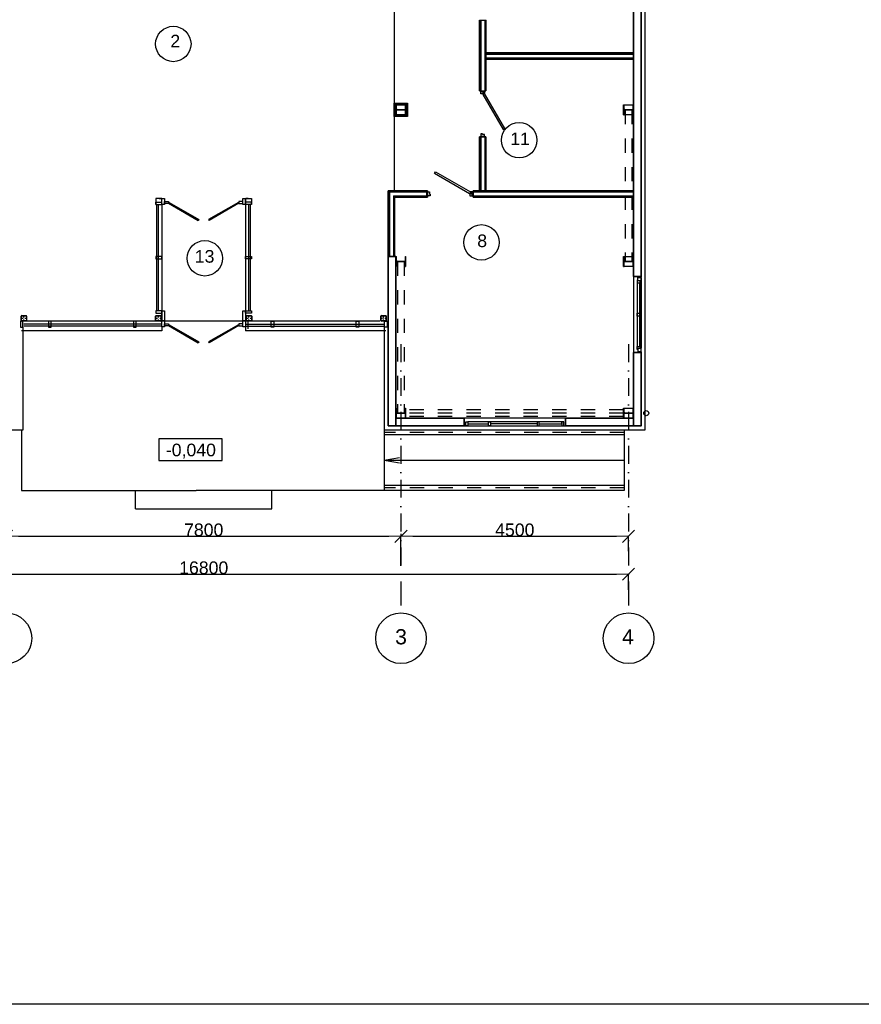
# Model space of a CAD drawing. Header units: millimetres. Extents: x -119471 to 297097, y -64331 to 65495.
# Tile 35 of 54: x 178237 to 194875, y -64331 to -44855. Entities that reach past the tile are written whole.
import ezdxf

# ---------------------------------------------------------------- set-up
doc = ezdxf.new("R2010")
doc.units = ezdxf.units.MM
for name, pattern in [('Dashed', [564.444447, 282.222223, -282.222223]), ('Dot & Dashed', [670.277762, 352.777767, -176.388884, 0, -141.111112]), ('GOST2.303 5', [75, 32.25, -21.5, 1.5, -19.75])]:
    doc.linetypes.add(name, pattern=pattern)
doc.styles.add('СГЕНЕРИР_СТИЛЬ_1', font='arial.ttf')
doc.dimstyles.new('СГЕНЕРИР_СТИЛЬ__1', dxfattribs={"dimtxt": 250, "dimasz": 237.760461, "dimexe": 0.18, "dimexo": 1, "dimgap": 0.09, "dimtad": 1, "dimtih": 1, "dimtoh": 1, "dimdec": 0, "dimzin": 0, "dimdsep": 46, "dimtxsty": 'СГЕНЕРИР_СТИЛЬ_1', "dimblk": 'ARROWHEAD_6', "dimblk1": 'ARROWHEAD_6', "dimblk2": 'ARROWHEAD_6', "dimcen": 0.09, "dimclrd": 7, "dimclre": 7, "dimclrt": 7, "dimadec": 0, "dimazin": 0, "dimtfac": 1, "dimtdec": 4, "dimtmove": 0, "dimatfit": 3, "dimfxl": 1, "dimtolj": 1, "dimtzin": 0, "dimarcsym": 0})

# ---------------------------------------------------------------- blocks, each defined once
blk = doc.blocks.new('ARROWHEAD_6')
at = {"color": 0, "linetype": 'Continuous', "lineweight": 0}
for p, q in [((0, 0), (-1, 0)), ((-0.5, -0.5), (0.5, 0.5))]:
    blk.add_line(p, q, dxfattribs=at)
blk = doc.blocks.new('*D36')
at = {"color": 251, "linetype": 'Continuous', "lineweight": -2, "true_color": 0x636466, "transparency": 16777216}
for p, q in [((185775, -55024), (185775, -55074)), ((186012, -55074), (190037, -55074)), ((190275, -55368), (190275, -55074))]:
    blk.add_line(p, q, dxfattribs=at)
at = {"layer": 'Defpoints', "color": 0, "linetype": 'Continuous', "transparency": 16777216}
for p in [(185775, -55023), (190275, -55074), (190275, -55369)]:
    blk.add_point(p, dxfattribs=at)
at = {"color": 251, "linetype": 'Continuous', "lineweight": -2, "true_color": 0x636466, "transparency": 16777216, "xscale": 237.7604614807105, "yscale": 237.7604614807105, "zscale": 237.7604614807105, "rotation": 180}
blk.add_blockref('ARROWHEAD_6', (185775, -55074), dxfattribs=at)
at = {"color": 251, "linetype": 'Continuous', "lineweight": -2, "true_color": 0x636466, "transparency": 16777216, "xscale": 237.7604614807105, "yscale": 237.7604614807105, "zscale": 237.7604614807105}
blk.add_blockref('ARROWHEAD_6', (190275, -55074), dxfattribs=at)
at = {"color": 251, "linetype": 'Continuous', "true_color": 0x636466, "transparency": 16777216, "insert": (188025, -54947), "char_height": 250, "attachment_point": 5, "style": 'СГЕНЕРИР_СТИЛЬ_1'}
blk.add_mtext('\\A1;4500', dxfattribs=at)
blk = doc.blocks.new('*D37')
at = {"color": 251, "linetype": 'Continuous', "lineweight": -2, "true_color": 0x636466, "transparency": 16777216}
for p, q in [((177975, -55644), (177975, -55074)), ((178212, -55074), (185537, -55074)), ((185775, -55655), (185775, -55074))]:
    blk.add_line(p, q, dxfattribs=at)
at = {"layer": 'Defpoints', "color": 0, "linetype": 'Continuous', "transparency": 16777216}
for p in [(185775, -55074), (177975, -55645), (185775, -55656)]:
    blk.add_point(p, dxfattribs=at)
at = {"color": 251, "linetype": 'Continuous', "lineweight": -2, "true_color": 0x636466, "transparency": 16777216, "xscale": 237.7604614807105, "yscale": 237.7604614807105, "zscale": 237.7604614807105, "rotation": 180}
blk.add_blockref('ARROWHEAD_6', (177975, -55074), dxfattribs=at)
at = {"color": 251, "linetype": 'Continuous', "lineweight": -2, "true_color": 0x636466, "transparency": 16777216, "xscale": 237.7604614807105, "yscale": 237.7604614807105, "zscale": 237.7604614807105}
blk.add_blockref('ARROWHEAD_6', (185775, -55074), dxfattribs=at)
at = {"color": 251, "linetype": 'Continuous', "true_color": 0x636466, "transparency": 16777216, "insert": (181875, -54947), "char_height": 250, "attachment_point": 5, "style": 'СГЕНЕРИР_СТИЛЬ_1'}
blk.add_mtext('\\A1;7800', dxfattribs=at)
blk = doc.blocks.new('*D38')
at = {"color": 251, "linetype": 'Continuous', "lineweight": -2, "true_color": 0x636466, "transparency": 16777216}
for p, q in [((173475, -56133), (173475, -55824)), ((173712, -55824), (190037, -55824)), ((190275, -56135), (190275, -55824))]:
    blk.add_line(p, q, dxfattribs=at)
at = {"layer": 'Defpoints', "color": 0, "linetype": 'Continuous', "transparency": 16777216}
for p in [(190275, -55824), (173475, -56134), (190275, -56136)]:
    blk.add_point(p, dxfattribs=at)
at = {"color": 251, "linetype": 'Continuous', "lineweight": -2, "true_color": 0x636466, "transparency": 16777216, "xscale": 237.7604614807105, "yscale": 237.7604614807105, "zscale": 237.7604614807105, "rotation": 180}
blk.add_blockref('ARROWHEAD_6', (173475, -55824), dxfattribs=at)
at = {"color": 251, "linetype": 'Continuous', "lineweight": -2, "true_color": 0x636466, "transparency": 16777216, "xscale": 237.7604614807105, "yscale": 237.7604614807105, "zscale": 237.7604614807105}
blk.add_blockref('ARROWHEAD_6', (190275, -55824), dxfattribs=at)
at = {"color": 251, "linetype": 'Continuous', "true_color": 0x636466, "transparency": 16777216, "insert": (181875, -55697), "char_height": 250, "attachment_point": 5, "style": 'СГЕНЕРИР_СТИЛЬ_1'}
blk.add_mtext('\\A1;16800', dxfattribs=at)

msp = doc.modelspace()

# ---------------------------------------------------------------- linework, layer by layer
at = {"color": 251, "linetype": 'Continuous', "true_color": 0x636466}
for p, q in [((185643.1, -43762.3), (185643.1, -48237)), ((187329.8, -44862.3), (187454.6, -44862.3)), ((187354.6, -44862.3), (187354.6, -46262.3)), ((187359.3, -44862.3), (187459.3, -44862.3)), ((187359.3, -44862.3), (187459.3, -44862.3)), ((187359.3, -44862.3), (187459.3, -44862.3)), ((187429.6, -44862.3), (187429.6, -46262.3)), ((187454.6, -45537.3), (190374.6, -45537.3)), ((187454.6, -45612.3), (190374.6, -45612.3)), ((187329.8, -46262.3), (187454.6, -46262.3)), ((187354.6, -46262.3), (187454.6, -46262.3)), ((187354.6, -46262.3), (187454.6, -46262.3)), ((187354.6, -46262.3), (187454.6, -46262.3)), ((185675.6, -46537.3), (185687.1, -46537.3)), ((185675.6, -46737.3), (185675.6, -46537.3)), ((185687.1, -46620.8), (185687.1, -46537.3)), ((185862.1, -46620.8), (185862.1, -46537.3)), ((185862.1, -46537.3), (185873.6, -46537.3)), ((185873.6, -46737.3), (185873.6, -46537.3)), ((190177.1, -46537.3), (190187.1, -46537.3)), ((190177.1, -46737.3), (190177.1, -46537.3)), ((190177.1, -46537.3), (190187.1, -46537.3)), ((190177.1, -46737.3), (190177.1, -46537.3)), ((190187.1, -46621.1), (190187.1, -46537.3)), ((190187.1, -46537.3), (190362.1, -46537.3)), ((190362.1, -46621.1), (190362.1, -46537.3)), ((190362.1, -46537.3), (190372.1, -46537.3)), ((190362.1, -46537.3), (190372.1, -46537.3)), ((190372.1, -46737.3), (190372.1, -46537.3)), ((190372.1, -46537.3), (190374.6, -46537.3)), ((190374.6, -46537.3), (190374.6, -46737.3)), ((185675.6, -46737.3), (185687.1, -46737.3)), ((185687.1, -46737.3), (185687.1, -46653.8)), ((185700.1, -46633.8), (185849.1, -46633.8)), ((185700.1, -46640.8), (185849.1, -46640.8)), ((185862.1, -46737.3), (185862.1, -46653.8)), ((185862.1, -46737.3), (185873.6, -46737.3)), ((185874.6, -46712.3), (185874.6, -46562.3)), ((190177.1, -46737.3), (190187.1, -46737.3)), ((190187.1, -46737.3), (190187.1, -46653.6)), ((190362.1, -46737.3), (190187.1, -46737.3)), ((190200.1, -46634.1), (190349.1, -46634.1)), ((190200.1, -46640.6), (190349.1, -46640.6)), ((190362.1, -46737.3), (190362.1, -46653.6)), ((190362.1, -46737.3), (190372.1, -46737.3)), ((190374.6, -46737.3), (190372.1, -46737.3)), ((187354.4, -47172.3), (187354.4, -48237)), ((187429.4, -47172.3), (187429.4, -48237)), ((185549.3, -48262), (186299.2, -48262)), ((185549.3, -48262), (185549.3, -49537.3)), ((185698.8, -48237), (186299.2, -48237)), ((186299.2, -48237), (185699.2, -48237)), ((186289.2, -48337), (186289.2, -48237)), ((187199.2, -48262), (190374.6, -48262)), ((180929.7, -48512.1), (180929.7, -48462.1)), ((180929.7, -48462.1), (181049.7, -48462.1)), ((180994.6, -48392.1), (181044.6, -48392.1)), ((181189.7, -48469), (181179.7, -48486.3)), ((181179.7, -48486.3), (181766.2, -48824.9)), ((181189.7, -48469), (181776.7, -48807.9)), ((182559.7, -48469), (181972.7, -48807.9)), ((182569.7, -48486.3), (181983.1, -48824.9)), ((182559.7, -48469), (182569.7, -48486.3)), ((182819.7, -48462.1), (182699.7, -48462.1)), ((182754.7, -48392.1), (182704.7, -48392.1)), ((182819.7, -48512.1), (182819.7, -48462.1)), ((185624.3, -48337), (186299.2, -48337)), ((185624.3, -48337), (185624.3, -49537.3)), ((187199.2, -48337), (190374.6, -48337)), ((180949.7, -50612), (180949.7, -48512.1)), ((180979.7, -50612), (180979.7, -48512.1)), ((181049.7, -48512.1), (181049.7, -50812)), ((182699.7, -48512.1), (182699.7, -50812)), ((182769.7, -50612), (182769.7, -48512.1)), ((182799.7, -50612), (182799.7, -48512.1)), ((181776.7, -48807.9), (181766.7, -48825.2)), ((181972.7, -48807.9), (181982.7, -48825.2)), ((185524.7, -49537.3), (185674.6, -49537.3)), ((185677.1, -49537.3), (185687.1, -49537.3)), ((185677.1, -49737.3), (185677.1, -49537.3)), ((185687.1, -49621.1), (185687.1, -49537.3)), ((185687.1, -49737.3), (185687.1, -49653.6)), ((185700.1, -49634.1), (185849.1, -49634.1)), ((185700.1, -49640.6), (185849.1, -49640.6)), ((185862.1, -49621.1), (185862.1, -49537.3)), ((185862.1, -49537.3), (185872.1, -49537.3)), ((185862.1, -49737.3), (185862.1, -49653.6)), ((185872.1, -49737.3), (185872.1, -49537.3)), ((190177.1, -49537.3), (190187.1, -49537.3)), ((190177.1, -49737.3), (190177.1, -49537.3)), ((190177.1, -49537.3), (190187.1, -49537.3)), ((190177.1, -49737.3), (190177.1, -49537.3)), ((190187.1, -49621.1), (190187.1, -49537.3)), ((190187.1, -49537.3), (190362.1, -49537.3)), ((190187.1, -49737.3), (190187.1, -49653.6)), ((190200.1, -49634.1), (190349.1, -49634.1)), ((190200.1, -49640.6), (190349.1, -49640.6)), ((190362.1, -49621.1), (190362.1, -49537.3)), ((190362.1, -49537.3), (190372.1, -49537.3)), ((190362.1, -49537.3), (190372.1, -49537.3)), ((190362.1, -49737.3), (190362.1, -49653.6)), ((190372.1, -49737.3), (190372.1, -49537.3)), ((190372.1, -49537.3), (190374.6, -49537.3)), ((190374.6, -49537.3), (190374.6, -49737.3)), ((185677.1, -49737.3), (185687.1, -49737.3)), ((185862.1, -49737.3), (185872.1, -49737.3)), ((190177.1, -49737.3), (190187.1, -49737.3)), ((190362.1, -49737.3), (190187.1, -49737.3)), ((190362.1, -49737.3), (190372.1, -49737.3)), ((190374.6, -49737.3), (190372.1, -49737.3)), ((190442.6, -49997.3), (190442.6, -50057.3)), ((190460.6, -49997.3), (190442.6, -49997.3)), ((190460.6, -49937.3), (190524.6, -49937.3)), ((190460.6, -50017.3), (190460.6, -49957.3)), ((190460.6, -49957.3), (190524.6, -49957.3)), ((190506.6, -50017.3), (190460.6, -50017.3)), ((190506.6, -50073.3), (190506.6, -50017.3)), ((190524.6, -50023.3), (190506.6, -50023.3)), ((190524.6, -49957.3), (190524.6, -50023.3)), ((190524.6, -50023.3), (190524.6, -51351.3)), ((190442.6, -50057.3), (190490.6, -50057.3)), ((190442.6, -50057.3), (190442.6, -51327)), ((190488.6, -50057.3), (190488.6, -51317.3)), ((190488.6, -50073.3), (190506.6, -50073.3)), ((178264.6, -50805.2), (178264.6, -50719.4)), ((178270.7, -50805.2), (178270.7, -50719.4)), ((178276.7, -50707.3), (178362.5, -50707.3)), ((178276.7, -50713.4), (178362.5, -50713.4)), ((178362.5, -50811.3), (178276.7, -50811.3)), ((178362.5, -50817.3), (178276.7, -50817.3)), ((185359.7, -50817), (178299.6, -50817)), ((178368.6, -50719.4), (178368.6, -50805.2)), ((178374.6, -50719.4), (178374.6, -50805.2)), ((180924.6, -50805.2), (180924.6, -50719.4)), ((180930.7, -50805.2), (180930.7, -50719.4)), ((180936.7, -50707.3), (181022.5, -50707.3)), ((180936.7, -50713.4), (181022.5, -50713.4)), ((181022.5, -50811.3), (180936.7, -50811.3)), ((181022.5, -50817.3), (180936.7, -50817.3)), ((181028.6, -50719.4), (181028.6, -50805.2)), ((181034.6, -50719.4), (181034.6, -50805.2)), ((182714.6, -50805.2), (182714.6, -50719.4)), ((182720.7, -50805.2), (182720.7, -50719.4)), ((182726.7, -50707.3), (182812.5, -50707.3)), ((182726.7, -50713.4), (182812.5, -50713.4)), ((182812.5, -50811.3), (182726.7, -50811.3)), ((182812.5, -50817.3), (182726.7, -50817.3)), ((182749.6, -50817), (182749.6, -50968.2)), ((182818.6, -50719.4), (182818.6, -50805.2)), ((182824.6, -50719.4), (182824.6, -50805.2)), ((185374.6, -50805.2), (185374.6, -50719.4)), ((185380.7, -50805.2), (185380.7, -50719.4)), ((185386.7, -50707.3), (185472.5, -50707.3)), ((185386.7, -50713.4), (185472.5, -50713.4)), ((185472.5, -50811.3), (185386.7, -50811.3)), ((185472.5, -50817.3), (185386.7, -50817.3)), ((185478.6, -50719.4), (185478.6, -50805.2)), ((185484.6, -50719.4), (185484.6, -50805.2)), ((190442.6, -50722.2), (190442.6, -50662.2)), ((190442.6, -50662.2), (190488.6, -50662.2)), ((190488.6, -50722.2), (190442.6, -50722.2)), ((181049.7, -51012), (178274.6, -51012)), ((181049.7, -50877), (178319.6, -50877)), ((181049.7, -50917), (178319.6, -50917)), ((181049.7, -50937), (181049.7, -51012)), ((181189.7, -50888.8), (181179.7, -50906.2)), ((181179.7, -50906.2), (181766.2, -51244.8)), ((181189.7, -50888.8), (181776.7, -51227.8)), ((182559.7, -50888.8), (181972.7, -51227.8)), ((182569.7, -50906.2), (181983.1, -51244.8)), ((182559.7, -50888.8), (182569.7, -50906.2)), ((182699.6, -50877), (185429.7, -50877)), ((182699.6, -50917), (185429.7, -50917)), ((182699.7, -50937), (182699.7, -51012)), ((182699.7, -50937), (182699.7, -51012)), ((185474.6, -51012), (182699.7, -51012)), ((181776.7, -51227.8), (181766.7, -51245.1)), ((181972.7, -51227.8), (181982.7, -51245.1)), ((190442.6, -51377.3), (190442.6, -51317.3)), ((190442.6, -51317.3), (190488.6, -51317.3)), ((190460.6, -51377.3), (190442.6, -51377.3)), ((190506.6, -51357.3), (190460.6, -51357.3)), ((190460.6, -51357.3), (190460.6, -51417.3)), ((190488.6, -51301.3), (190506.6, -51301.3)), ((190506.6, -51301.3), (190506.6, -51357.3)), ((190524.6, -51351.3), (190506.6, -51351.3)), ((190524.6, -51417.3), (190524.6, -51351.3)), ((190535.1, -51437.3), (190410.1, -51437.3)), ((190460.6, -51417.3), (190524.6, -51417.3)), ((185677.1, -52537.3), (185687.1, -52537.3)), ((185677.1, -52737.3), (185677.1, -52537.3)), ((185687.1, -52621.1), (185687.1, -52537.3)), ((185862.1, -52621.1), (185862.1, -52537.3)), ((185862.1, -52537.3), (185872.1, -52537.3)), ((185872.1, -52737.3), (185872.1, -52537.3)), ((190177.1, -52537.3), (190187.1, -52537.3)), ((190177.1, -52737.3), (190177.1, -52537.3)), ((190187.1, -52621.1), (190187.1, -52537.3)), ((190362.1, -52621.1), (190362.1, -52537.3)), ((190362.1, -52537.3), (190372.1, -52537.3)), ((190372.1, -52737.3), (190372.1, -52537.3)), ((185677.1, -52737.3), (185687.1, -52737.3)), ((185687.1, -52737.3), (185687.1, -52653.6)), ((185700.1, -52634.1), (185849.1, -52634.1)), ((185700.1, -52640.6), (185849.1, -52640.6)), ((185862.1, -52737.3), (185862.1, -52653.6)), ((185862.1, -52737.3), (185872.1, -52737.3)), ((190174.6, -52637.3), (190177.1, -52637.3)), ((190174.6, -52637.3), (190177.1, -52637.3)), ((190177.1, -52737.3), (190187.1, -52737.3)), ((190187.1, -52737.3), (190187.1, -52653.6)), ((190200.1, -52634.1), (190349.1, -52634.1)), ((190200.1, -52640.6), (190349.1, -52640.6)), ((190362.1, -52737.3), (190362.1, -52653.6)), ((190362.1, -52737.3), (190372.1, -52737.3)), ((185444.7, -52937.3), (185444.7, -54167.3)), ((188464.7, -52847.3), (187544.6, -52847.3)), ((190184.7, -52967.3), (190184.7, -54167.3)), ((182237.2, -53145.8), (180988.5, -53145.8)), ((180988.5, -53145.8), (180988.5, -53575.8)), ((182237.2, -53575.8), (182237.2, -53145.8)), ((190184.7, -53067.3), (185444.7, -53067.3)), ((185444.7, -53567.3), (185745.1, -53517)), ((180988.5, -53575.8), (182237.2, -53575.8)), ((185444.7, -53567.3), (185745.1, -53617.6)), ((185444.7, -53567.3), (190184.7, -53567.3)), ((190184.7, -54067.3), (185444.7, -54067.3)), ((180524.6, -54527.3), (180524.6, -54167.3)), ((185474.6, -54167.3), (181724.6, -54167.3)), ((183224.6, -54527.3), (183224.6, -54167.3)), ((190184.7, -54167.3), (185474.6, -54167.3)), ((180524.6, -54527.3), (183224.6, -54527.3))]:
    msp.add_line(p, q, dxfattribs=at)
at = {"color": 251, "linetype": 'Continuous', "lineweight": 35, "true_color": 0x636466}
for p, q in [((187329.8, -44862.3), (187329.8, -46262.3)), ((187454.6, -44862.3), (187454.6, -46262.3)), ((187454.6, -45512.3), (190374.3, -45512.3)), ((187454.6, -45512.3), (190374.6, -45512.3)), ((187454.6, -45637.3), (190374.6, -45637.3)), ((187329.6, -47172.3), (187329.6, -48237)), ((187329.6, -47172.3), (187454.6, -47172.3)), ((187354.6, -47172.3), (187454.6, -47172.3)), ((187454.6, -47172.3), (187454.6, -48237)), ((185524.7, -48237), (186299.2, -48237)), ((185524.7, -48237), (185524.7, -49537.3)), ((186299.2, -48237), (186299.2, -48362)), ((187199.2, -48237), (187199.2, -48362)), ((187199.2, -48337), (187199.2, -48237)), ((187199.2, -48337), (187199.2, -48237)), ((187199.2, -48337), (187199.2, -48237)), ((187199.2, -48237), (190374.6, -48237)), ((185649.3, -48362), (186299.2, -48362)), ((185649.3, -48362), (185649.3, -49537.3)), ((187199.2, -48362), (190374.6, -48362))]:
    msp.add_line(p, q, dxfattribs=at)
at = {"color": 251, "linetype": 'GOST2.303 5', "true_color": 0x636466}
for p, q in [((185673.6, -46637.3), (185875.6, -46637.3)), ((185774.6, -46631.8), (185774.6, -46642.8)), ((190175.1, -46637.3), (190374.1, -46637.3)), ((190274.6, -46632.1), (190274.6, -46642.6)), ((185675.1, -49637.3), (185874.1, -49637.3)), ((185774.6, -49632.1), (185774.6, -49642.6)), ((190175.1, -49637.3), (190374.1, -49637.3)), ((190274.6, -49632.1), (190274.6, -49642.6)), ((178376.8, -50762.3), (178262.4, -50762.3)), ((178319.6, -50819.5), (178319.6, -50705.1)), ((181036.8, -50762.3), (180922.4, -50762.3)), ((180979.6, -50819.5), (180979.6, -50705.1)), ((182826.8, -50762.3), (182712.4, -50762.3)), ((182769.6, -50819.5), (182769.6, -50705.1)), ((185486.8, -50762.3), (185372.4, -50762.3)), ((185429.6, -50819.5), (185429.6, -50705.1)), ((185675.1, -52637.3), (185874.1, -52637.3)), ((185774.6, -52632.1), (185774.6, -52642.6)), ((190175.1, -52637.3), (190374.1, -52637.3)), ((190274.6, -52632.1), (190274.6, -52642.6))]:
    msp.add_line(p, q, dxfattribs=at)
at = {"color": 251, "linetype": 'Dashed', "true_color": 0x636466}
for p, q in [((190208.6, -46640.8), (190208.6, -49633.8)), ((190340.6, -46640.8), (190340.6, -49633.8)), ((185708.6, -49640.8), (185708.6, -52633.8)), ((185840.6, -49640.8), (185840.6, -52633.8)), ((190175.1, -52571.3), (185872.1, -52571.3)), ((190175.1, -52637.3), (185872.1, -52637.3)), ((190175.1, -52703.3), (185872.1, -52703.3)), ((190184.7, -53017.3), (185444.7, -53017.3)), ((190184.7, -54117.3), (185444.7, -54117.3))]:
    msp.add_line(p, q, dxfattribs=at)
at = {"color": 251, "linetype": 'Dot & Dashed', "true_color": 0x636466}
for p, q in [((185774.6, -51273.7), (185774.6, -56090.1)), ((190274.6, -51273.7), (190274.6, -56090.1)), ((185774.6, -56090.1), (185774.6, -56590.1)), ((190274.6, -56090.1), (190274.6, -56590.1))]:
    msp.add_line(p, q, dxfattribs=at)
at = {"ltscale": 100}
msp.add_lwpolyline([(166425.2, -23330.7), (223325.2, -23330.7), (223325.2, -64330.7), (166425.2, -64330.7)], close=True, dxfattribs=at)
at = {"color": 251, "linetype": 'Continuous', "true_color": 0x636466, "flags": 128}
for points in [[(185444.7, -50937), (185444.7, -52967.3), (190604.6, -52967.3), (190604.6, -31487.3), (190524.6, -31487.3)], [(173224.6, -32947.2), (173144.6, -32947.2), (173144.6, -52967.3), (178304.6, -52967.3), (178304.6, -50937)], [(185655.6, -46537.3), (185655.6, -46517.3), (185893.6, -46517.3), (185893.6, -46537.3)], [(185873.6, -46737.3), (185655.6, -46737.3), (185655.6, -46537.3), (185864.2, -46537.3)], [(178274.6, -52967.3), (178274.6, -54167.3), (181724.6, -54167.3)], [(188504.7, -52847.3), (188954.7, -52847.3), (188954.7, -52807.3), (187094.6, -52807.3), (187094.6, -52847.3), (187504.6, -52847.3)]]:
    msp.add_lwpolyline(points, dxfattribs=at)
at = {"color": 251, "linetype": 'Continuous', "lineweight": 35, "true_color": 0x636466, "flags": 128}
for points in [[(190374.6, -49937.3), (190524.6, -49937.3), (190524.6, -43337.4), (190374.6, -43337.4)], [(185674.6, -49537.3), (185524.7, -49537.3), (185524.7, -52887.3), (185674.7, -52887.3)], [(190374.6, -52887.3), (190524.6, -52887.3), (190524.6, -51437.3), (190374.6, -51437.3)], [(185674.7, -52737.3), (187024.7, -52737.3), (187024.7, -52887.3), (185674.7, -52887.3)], [(189024.7, -52737.3), (190374.6, -52737.3), (190374.6, -52887.3), (189024.7, -52887.3)]]:
    msp.add_lwpolyline(points, close=True, dxfattribs=at)
at = {"color": 251, "linetype": 'Continuous', "true_color": 0x636466, "flags": 128}
for points in [[(187354.6, -46277.3), (187428.6, -46277.3), (187428.6, -46310.3), (187386.6, -46310.3), (187386.6, -46322.3), (187354.6, -46322.3)], [(187394, -46332.3), (187794, -47025.1), (187828.6, -47005.1), (187428.6, -46312.3)], [(185643.1, -46504.8), (185906.1, -46504.8), (185906.1, -46769.8), (185643.1, -46769.8)], [(185655.6, -46517.3), (185893.6, -46517.3), (185893.6, -46757.3), (185655.6, -46757.3)], [(187354.6, -47157.3), (187428.6, -47157.3), (187428.6, -47124.3), (187386.6, -47124.3), (187386.6, -47112.3), (187354.6, -47112.3)], [(187129.2, -48297.6), (186436.3, -47897.6), (186456.3, -47863), (187149.2, -48263)], [(186304.2, -48337), (186304.2, -48263), (186337.2, -48263), (186337.2, -48305), (186349.2, -48305), (186349.2, -48337)], [(187184.2, -48337), (187184.2, -48263), (187151.2, -48263), (187151.2, -48305), (187139.2, -48305), (187139.2, -48337)], [(180929.7, -48512.1), (181049.7, -48512.1), (181049.7, -48392.1), (180929.7, -48392.1)], [(181049.7, -48512.1), (181049.7, -48392.1), (181099.7, -48392.1), (181099.7, -48512.1)], [(181099.7, -48452.1), (181179.7, -48452.1), (181179.7, -48492.1), (181099.7, -48492.1)], [(182649.7, -48452.1), (182569.7, -48452.1), (182569.7, -48492.1), (182649.7, -48492.1)], [(182649.7, -48512.1), (182649.7, -48392.1), (182699.7, -48392.1), (182699.7, -48512.1)], [(182819.7, -48512.1), (182699.7, -48512.1), (182699.7, -48392.1), (182819.7, -48392.1)], [(181049.7, -49587), (181049.7, -49537), (180929.7, -49537), (180929.7, -49587)], [(182699.7, -49587), (182699.7, -49537), (182819.7, -49537), (182819.7, -49587)], [(190524.6, -49937.3), (190374.6, -49937.3), (190374.6, -51437.3), (190524.6, -51437.3)], [(181049.7, -50662), (181049.7, -50612), (180929.7, -50612), (180929.7, -50662)], [(181049.7, -50612), (181099.7, -50612), (181099.7, -50812), (181049.7, -50812)], [(182649.7, -50612), (182699.7, -50612), (182699.7, -50812), (182649.7, -50812)], [(182699.7, -50662), (182699.7, -50612), (182819.7, -50612), (182819.7, -50662)], [(178299.6, -50817), (178249.6, -50817), (178249.6, -50937), (178299.6, -50937)], [(178859.6, -50817), (178809.6, -50817), (178809.6, -50937), (178859.6, -50937)], [(180539.6, -50817), (180489.6, -50817), (180489.6, -50937), (180539.6, -50937)], [(181049.7, -50932), (181049.7, -50812), (181099.7, -50812), (181099.7, -50932)], [(182649.7, -50932), (182649.7, -50812), (182699.7, -50812), (182699.7, -50932)], [(183209.7, -50817), (183259.7, -50817), (183259.7, -50937), (183209.7, -50937)], [(184889.7, -50817), (184939.7, -50817), (184939.7, -50937), (184889.7, -50937)], [(185449.7, -50817), (185499.7, -50817), (185499.7, -50937), (185449.7, -50937)], [(181099.7, -50872), (181179.7, -50872), (181179.7, -50912), (181099.7, -50912)], [(182649.7, -50872), (182569.7, -50872), (182569.7, -50912), (182649.7, -50912)], [(190177.1, -52537.3), (190374.6, -52537.3), (190374.6, -52737.3), (190177.1, -52737.3)], [(189024.7, -52737.3), (187024.7, -52737.3), (187024.7, -52887.3), (189024.7, -52887.3)], [(187054.6, -52807.3), (187094.6, -52807.3), (187094.6, -52887.3), (187054.6, -52887.3)], [(187504.6, -52807.3), (187544.6, -52807.3), (187544.6, -52887.3), (187504.6, -52887.3)], [(188504.7, -52807.3), (188464.7, -52807.3), (188464.7, -52887.3), (188504.7, -52887.3)], [(188994.7, -52807.3), (188954.7, -52807.3), (188954.7, -52887.3), (188994.7, -52887.3)]]:
    msp.add_lwpolyline(points, close=True, dxfattribs=at)
at = {"color": 251, "linetype": 'Continuous', "true_color": 0x636466}
for centre, radius in [((181274, -45335.3), 350), ((188111.3, -47238.5), 350), ((187365.5, -49258.9), 350), ((181896.2, -49575), 350), ((190624.7, -52637.3), 50), ((177974.6, -57090.1), 500), ((185774.6, -57090.1), 500), ((190274.6, -57090.1), 500)]:
    msp.add_circle(centre, radius, dxfattribs=at)
for centre, radius, start, end in [((185700.1, -46620.8), 13, 180, 270), ((185700.1, -46653.8), 13, 90, 180), ((185849.1, -46620.8), 13, 270, 0), ((185849.1, -46653.8), 13, 0, 90), ((190200.1, -46621.1), 13, 180, 270), ((190200.1, -46653.6), 13, 90, 180), ((190349.1, -46621.1), 13, 270, 0), ((190349.1, -46653.6), 13, 0, 90), ((185700.1, -49621.1), 13, 180, 270), ((185700.1, -49653.6), 13, 90, 180), ((185849.1, -49621.1), 13, 270, 0), ((185849.1, -49653.6), 13, 0, 90), ((190200.1, -49621.1), 13, 180, 270), ((190200.1, -49653.6), 13, 90, 180), ((190349.1, -49621.1), 13, 270, 0), ((190349.1, -49653.6), 13, 0, 90), ((178276.7, -50719.4), 12.1, 90, 180), ((178276.7, -50805.2), 12.1, 180, 270), ((178276.7, -50719.4), 6.05, 90, 180), ((178276.7, -50805.2), 6.05, 180, 270), ((178362.5, -50719.4), 12.1, 0, 90), ((178362.5, -50719.4), 6.05, 0, 90), ((178362.5, -50805.2), 12.1, 270, 0), ((178362.5, -50805.2), 6.05, 270, 0), ((180936.7, -50719.4), 12.1, 90, 180), ((180936.7, -50805.2), 12.1, 180, 270), ((180936.7, -50719.4), 6.05, 90, 180), ((180936.7, -50805.2), 6.05, 180, 270), ((181022.5, -50719.4), 12.1, 0, 90), ((181022.5, -50719.4), 6.05, 0, 90), ((181022.5, -50805.2), 12.1, 270, 0), ((181022.5, -50805.2), 6.05, 270, 0), ((182726.7, -50719.4), 12.1, 90, 180), ((182726.7, -50805.2), 12.1, 180, 270), ((182726.7, -50719.4), 6.05, 90, 180), ((182726.7, -50805.2), 6.05, 180, 270), ((182812.5, -50719.4), 12.1, 0, 90), ((182812.5, -50719.4), 6.05, 0, 90), ((182812.5, -50805.2), 12.1, 270, 0), ((182812.5, -50805.2), 6.05, 270, 0), ((185386.7, -50719.4), 12.1, 90, 180), ((185386.7, -50805.2), 12.1, 180, 270), ((185386.7, -50719.4), 6.05, 90, 180), ((185386.7, -50805.2), 6.05, 180, 270), ((185472.5, -50719.4), 12.1, 0, 90), ((185472.5, -50719.4), 6.05, 0, 90), ((185472.5, -50805.2), 12.1, 270, 0), ((185472.5, -50805.2), 6.05, 270, 0), ((185700.1, -52621.1), 13, 180, 270), ((185700.1, -52653.6), 13, 90, 180), ((185849.1, -52621.1), 13, 270, 0), ((185849.1, -52653.6), 13, 0, 90), ((190200.1, -52621.1), 13, 180, 270), ((190200.1, -52653.6), 13, 90, 180), ((190349.1, -52621.1), 13, 270, 0), ((190349.1, -52653.6), 13, 0, 90)]:
    msp.add_arc(centre, radius, start, end, dxfattribs=at)

# ---------------------------------------------------------------- texts
at = {"color": 251, "linetype": 'Continuous', "true_color": 0x636466, "style": 'СГЕНЕРИР_СТИЛЬ_1'}
for s, insert, char_height, attachment_point in [('\\A1;{\\fArial|b0|i0|c204|p38;2}', (181215.9, -45403.2), 250, 7), ('\\A1;{\\fArial|b0|i0|c204|p38;11}', (187934.8, -47336.6), 250, 7), ('\\A1;{\\fArial|b0|i0|c204|p38;8}', (187282.8, -49357.1), 250, 7), ('\\A1;{\\fArial|b0|i0|c204|p38;13}', (181698.3, -49664.7), 250, 7), ('\\A1;{\\fArial|b0|i0|c204|p38;-0,040}', (181126.1, -53240.8), 250, 1), ('\\A1;{\\fArial|b0|i0|c204|p38;3}', (185659.3, -56910.7), 300, 1), ('\\A1;{\\fArial|b0|i0|c204|p38;4}', (190145, -56910.7), 300, 1)]:
    msp.add_mtext(s, dxfattribs=dict(at, insert=insert, char_height=char_height, attachment_point=attachment_point))

# ---------------------------------------------------------------- dimensions: what is measured, and where the dimension line sits
at = {"color": 251, "linetype": 'Continuous', "true_color": 0x636466}
for base, p1, p2, picture, middle in [((185774.6, -55074.3), (177974.6, -55644.8), (185774.6, -55656.2), '*D37', (181874.6, -55074.3)), ((190274.6, -55074.3), (185774.6, -55022.9), (190274.6, -55369.2), '*D36', (188024.6, -55074.3)), ((190274.6, -55824.3), (173474.6, -56133.6), (190274.6, -56136.2), '*D38', (181874.6, -55824.3))]:
    dim = msp.add_linear_dim(base=base, p1=p1, p2=p2, dimstyle='СГЕНЕРИР_СТИЛЬ__1', override={"dimclrd": 251, "dimclre": 251, "dimclrt": 251}, dxfattribs=at)
    dim.commit()
    dim.dimension.update_dxf_attribs({"geometry": picture, "text_midpoint": middle, "dimtype": 160})

doc.saveas('drawing.dxf')
